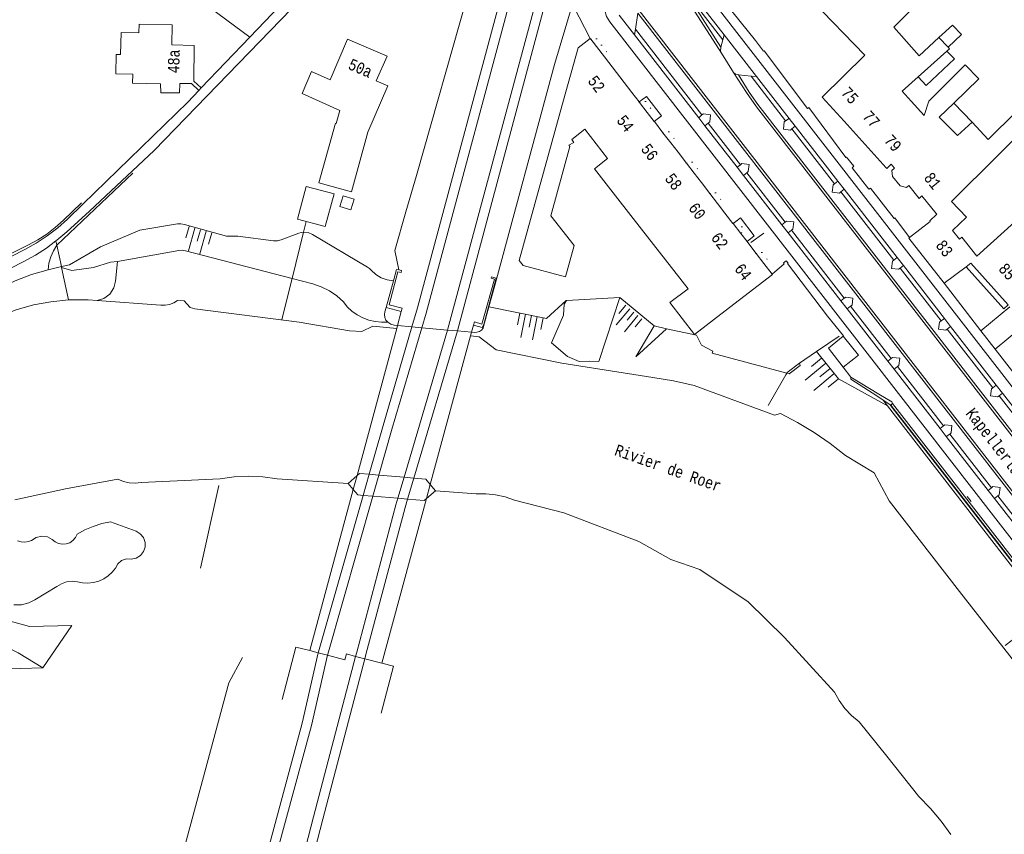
# Model space of a CAD drawing. Header units: metres. Extents: x 196790 to 198335, y 354523 to 356036.
# Tile 18 of 108: x 197150 to 197305, y 355228 to 355356. Entities that reach past the tile are written whole.
import ezdxf

# ---------------------------------------------------------------- set-up
doc = ezdxf.new("R2010")
doc.units = ezdxf.units.M
doc.linetypes.add('DGN Style 1', pattern=[1.160006, 0.00193, -1.158076])
doc.linetypes.add('DGN Style 2', pattern=[186.027128, 111.616277, -74.410851])
for name, color, linetype, lineweight in [('afdak', 252, 'DGN Style 2', 18), ('heg of haag', 252, 'Continuous', 18), ('hoofdgebouw', 252, 'Continuous', 18), ('huisnummer BAG', 252, 'Continuous', 18), ('insteek water', 252, 'Continuous', 18), ('kant asfaltverharding', 252, 'Continuous', 18), ('kant betonverharding', 252, 'Continuous', 18), ('kant klinkerverharding', 252, 'Continuous', 18), ('kant muur (extern)', 252, 'Continuous', 18), ('kant onverhard', 252, 'Continuous', 18), ('kant tegelverharding', 252, 'Continuous', 18), ('kant water', 252, 'Continuous', 18), ('kunstwerken', 252, 'Continuous', 18), ('overig WOZ', 252, 'DGN Style 1', 18), ('raster', 252, 'Continuous', 18), ('spoorrail', 252, 'Continuous', 18), ('straatnaam', 252, 'Continuous', 18), ('T22_erfafsluiter', 252, 'DGN Style 2', 18), ('taludlijn', 252, 'Continuous', 18), ('taludsymbool', 252, 'Continuous', 18), ('tuinhuis', 252, 'DGN Style 2', 18), ('vlakafsluiter grijs', 252, 'DGN Style 2', 18), ('vlakafsluiter groen', 252, 'DGN Style 2', 18), ('waternaam', 252, 'Continuous', 18)]:
    doc.layers.add(name, color=color, linetype=linetype, lineweight=lineweight)
doc.styles.add('Style-Courier New', font='cour.ttf')

# ---------------------------------------------------------------- blocks, each defined once
blk = doc.blocks.new('TA')
at = {"layer": 'taludsymbool', "linetype": 'Continuous', "lineweight": 0}
for p, q in [((-0.5, 0), (-0.5, -0.5)), ((-0.25, 0), (-0.25, -1)), ((0, 0), (0, -0.5)), ((0.25, 0), (0.25, -1)), ((0.5, 0), (0.5, -0.5))]:
    blk.add_line(p, q, dxfattribs=at)

msp = doc.modelspace()

# ---------------------------------------------------------------- linework, layer by layer
at = {"layer": 'afdak'}
msp.add_line((197300.052, 355340.171), (197297.179, 355343.173), dxfattribs=at)
at = {"layer": 'afdak', "flags": 128}
for points in [[(197296.274, 355351.956), (197298.377, 355353.964), (197296.969, 355355.472), (197294.835, 355353.498)], [(197291.574, 355347.29), (197292.816, 355345.966), (197297.258, 355350.133), (197296.1, 355351.367)], [(197299.127, 355317.395), (197305.053, 355310.783), (197305.731, 355311.39)]]:
    msp.add_lwpolyline(points, dxfattribs=at)
at = {"layer": 'heg of haag', "flags": 128}
msp.add_lwpolyline([(197159.827, 355327.451), (197156.955, 355324.687), (197155.7, 355323.569), (197154.359, 355322.547), (197152.944, 355321.631), (197151.467, 355320.828), (197138.952, 355314.632), (197137.569, 355313.665), (197128.295, 355309.32)], dxfattribs=at)
at = {"layer": 'hoofdgebouw'}
for p, q in [((197299.893, 355367.296), (197287.716, 355355.137)), ((197193.369, 355360.974), (197186.32, 355353.532)), ((197287.716, 355355.137), (197291.735, 355350.604)), ((197239.925, 355353.365), (197238.045, 355351.88)), ((197240.016, 355353.247), (197239.925, 355353.365)), ((197242.149, 355350.482), (197240.016, 355353.247)), ((197291.735, 355350.604), (197294.835, 355353.498)), ((197294.835, 355353.498), (197296.274, 355351.956)), ((197296.1, 355351.367), (197291.574, 355347.29)), ((197246.501, 355344.841), (197242.149, 355350.482)), ((197178.296, 355345.165), (197178.669, 355345.556)), ((197247.638, 355343.366), (197246.501, 355344.841)), ((197247.697, 355343.29), (197247.638, 355343.366)), ((197248.918, 355341.707), (197247.697, 355343.29)), ((197294.89, 355340.965), (197297.179, 355343.173)), ((197200.516, 355342.025), (197199.941, 355339.98)), ((197250.017, 355340.283), (197248.918, 355341.707)), ((197250.023, 355340.275), (197250.017, 355340.283)), ((197251.382, 355338.514), (197250.023, 355340.275)), ((197279.886, 355340.337), (197283.192, 355336.672)), ((197242.654, 355334.437), (197239.06, 355339.059)), ((197252.603, 355336.931), (197251.382, 355338.514)), ((197253.758, 355335.433), (197252.603, 355336.931)), ((197283.192, 355336.672), (197286.514, 355332.991)), ((197255.071, 355333.731), (197253.758, 355335.433)), ((197240.601, 355332.81), (197242.654, 355334.437)), ((197256.293, 355332.148), (197255.071, 355333.731)), ((197240.601, 355332.81), (197244.272, 355328.105)), ((197257.426, 355330.679), (197256.293, 355332.148)), ((197258.771, 355328.935), (197257.426, 355330.679)), ((197259.989, 355327.355), (197258.771, 355328.935)), ((197244.272, 355328.105), (197248.003, 355323.324)), ((197261.146, 355325.855), (197259.989, 355327.355)), ((197262.404, 355324.224), (197261.146, 355325.855)), ((197262.416, 355324.208), (197262.404, 355324.224)), ((197263.619, 355322.649), (197262.416, 355324.208)), ((197248.003, 355323.324), (197251.782, 355318.479)), ((197264.624, 355321.347), (197263.619, 355322.649)), ((197264.725, 355321.216), (197264.624, 355321.347)), ((197266.047, 355319.502), (197264.725, 355321.216)), ((197251.782, 355318.479), (197255.34, 355313.92)), ((197267.273, 355317.913), (197266.047, 355319.502)), ((197268.559, 355316.246), (197267.273, 355317.913)), ((197299.127, 355317.395), (197295.665, 355314.806)), ((197299.856, 355317.94), (197299.127, 355317.395)), ((197305.731, 355311.39), (197299.856, 355317.94))]:
    msp.add_line(p, q, dxfattribs=at)
at = {"layer": 'hoofdgebouw', "flags": 128}
for points in [[(197197.998, 355377.927), (197189.832, 355369.622), (197182.406, 355376.993), (197171.435, 355364.64), (197186.32, 355353.532)], [(197283.144, 355350.729), (197274.842, 355359.349), (197278.432, 355362.843)], [(197178.669, 355345.556), (197177.523, 355346.61), (197177.569, 355352.253), (197174.039, 355352.328), (197174.113, 355355.511), (197168.886, 355355.625), (197168.854, 355354.257), (197166.058, 355354.317), (197165.977, 355350.825), (197165.284, 355350.839), (197165.212, 355347.784), (197167.898, 355347.728), (197167.86, 355346.323), (197172.263, 355346.203), (197172.33, 355344.814), (197175.279, 355344.767), (197175.316, 355346.256), (197177.168, 355346.24), (197178.296, 355345.165)], [(197200.516, 355342.025), (197194.561, 355344.674), (197196.059, 355348.145), (197198.956, 355346.856), (197201.717, 355353.255), (197207.93, 355350.574), (197206.203, 355346.691)], [(197236.699, 355336.324), (197233.749, 355325.417), (197237.374, 355320.767), (197236.026, 355315.786), (197229.348, 355317.592), (197228.746, 355318.364), (197235.742, 355343.637), (197238.045, 355351.88)], [(197283.144, 355350.729), (197276.463, 355344.13), (197279.886, 355340.337)], [(197296.274, 355351.956), (197296.493, 355351.721), (197296.1, 355351.367)], [(197316.849, 355351.557), (197318.9, 355349.623), (197296.817, 355327.667)], [(197297.179, 355343.173), (197301.138, 355346.992), (197298.966, 355349.176), (197293.229, 355343.469), (197292.498, 355341.22), (197290.453, 355343.488)], [(197206.203, 355346.691), (197208.055, 355345.891), (197204.9, 355338.586)], [(197291.574, 355347.29), (197289.063, 355345.029), (197290.453, 355343.488)], [(197300.052, 355340.171), (197302.595, 355337.428), (197311.456, 355346.211)], [(197199.941, 355339.98), (197199.845, 355340.007), (197197.202, 355330.603), (197202.333, 355329.2), (197204.9, 355338.586)], [(197294.89, 355340.965), (197297.756, 355338.084), (197300.052, 355340.171)], [(197239.06, 355339.059), (197237.029, 355337.46), (197237.346, 355336.982), (197236.567, 355336.534), (197236.699, 355336.324)], [(197286.514, 355332.991), (197286.603, 355332.892), (197287.294, 355333.575)], [(197287.294, 355333.575), (197287.831, 355332.913), (197287.407, 355332.579), (197287.534, 355331.605), (197288.733, 355330.157), (197289.734, 355329.901), (197290.078, 355330.174), (197291.725, 355328.142), (197292.148, 355328.574), (197294.398, 355325.805)], [(197296.817, 355327.667), (197299.171, 355325.214), (197296.992, 355323.123), (197298.073, 355321.756), (197298.424, 355322.037), (197300.8, 355319.071)], [(197290.201, 355321.986), (197293.429, 355324.542), (197293.377, 355324.627), (197294.505, 355325.673), (197294.398, 355325.805)], [(197300.8, 355319.071), (197308.897, 355326.353), (197315.214, 355319.378)], [(197295.665, 355314.806), (197290.111, 355321.915), (197290.201, 355321.986)], [(197261.163, 355310.427), (197268.614, 355316.175), (197268.559, 355316.246)], [(197261.163, 355310.427), (197256.357, 355306.72), (197252.485, 355311.74), (197255.34, 355313.92)]]:
    msp.add_lwpolyline(points, dxfattribs=at)
at = {"layer": 'insteek water', "flags": 128}
for points in [[(197221.068, 355306.509), (197222.444, 355306.371), (197225.107, 355304.307), (197235.48, 355302.197), (197249.805, 355299.93), (197253.061, 355299.427), (197256.269, 355298.673), (197268.942, 355293.995), (197269.862, 355294.295), (197272.565, 355292.863), (197275.185, 355291.275), (197277.709, 355289.539), (197280.126, 355287.664), (197284.648, 355284.926), (197287.012, 355280.539), (197298.058, 355266.251), (197321.828, 355235.818)], [(197215.556, 355282.098), (197221.949, 355281.628), (197223.492, 355281.633), (197225.036, 355281.47), (197226.553, 355281.141), (197228.017, 355280.653), (197235.782, 355278.616), (197247.594, 355274.095), (197252.6, 355271.271), (197257.198, 355269.726), (197264.787, 355264.589), (197270.516, 355258.998), (197278.406, 355250.389), (197279.133, 355249.051), (197280.034, 355247.807), (197281.088, 355246.69), (197282.266, 355245.725), (197286.618, 355240.318), (197291.679, 355233.966), (197293.483, 355232.082), (197295.167, 355230.084), (197296.723, 355227.984)]]:
    msp.add_lwpolyline(points, dxfattribs=at)
at = {"layer": 'kant asfaltverharding'}
for p, q in [((197260.59, 355351.011), (197254.07, 355361.255)), ((197254.809, 355360.889), (197260.805, 355353.138)), ((197247.045, 355354.83), (197247.418, 355357.342)), ((197257.523, 355341.308), (197247.045, 355354.83)), ((197260.805, 355353.138), (197260.494, 355351.966)), ((197262.504, 355347.996), (197260.59, 355351.011)), ((197263.259, 355347.639), (197265.251, 355347.438)), ((197265.251, 355347.438), (197270.683, 355340.386)), ((197258.511, 355340.03), (197263.603, 355333.465)), ((197271.692, 355339.094), (197278.409, 355330.473)), ((197264.58, 355332.19), (197270.617, 355324.425)), ((197279.393, 355329.176), (197287.729, 355318.452)), ((197271.611, 355323.141), (197279.905, 355312.444)), ((197288.708, 355317.145), (197295.171, 355308.866)), ((197280.925, 355311.162), (197287.295, 355302.949)), ((197303.301, 355298.34), (197296.15, 355307.585)), ((197288.292, 355301.673), (197295.537, 355292.343)), ((197310.847, 355288.634), (197304.301, 355297.053)), ((197296.524, 355291.049), (197303.099, 355282.579)), ((197304.088, 355281.299), (197310.758, 355272.713))]:
    msp.add_line(p, q, dxfattribs=at)
at = {"layer": 'kant asfaltverharding', "flags": 128}
for points in [[(197247.262, 355358.206), (197344.321, 355233.163), (197344.724, 355232.614)], [(197262.504, 355347.996), (197264.508, 355344.843), (197266.084, 355342.605), (197346.795, 355238.622)], [(197257.523, 355341.308), (197257.746, 355341.481), (197258.884, 355341.333), (197258.735, 355340.22), (197258.511, 355340.03)], [(197270.683, 355340.386), (197270.464, 355340.204), (197270.332, 355339.075), (197271.464, 355338.925), (197271.692, 355339.094)], [(197263.603, 355333.465), (197263.821, 355333.647), (197264.95, 355333.506), (197264.815, 355332.382), (197264.58, 355332.19)], [(197278.409, 355330.473), (197278.185, 355330.286), (197278.03, 355329.133), (197279.173, 355329.003), (197279.393, 355329.176)], [(197270.617, 355324.425), (197270.84, 355324.6), (197271.969, 355324.451), (197271.829, 355323.33), (197271.611, 355323.141)], [(197287.729, 355318.452), (197287.498, 355318.267), (197287.357, 355317.143), (197288.483, 355316.992), (197288.708, 355317.145)], [(197279.905, 355312.444), (197280.147, 355312.618), (197281.291, 355312.461), (197281.149, 355311.34), (197280.925, 355311.162)], [(197296.15, 355307.585), (197295.928, 355307.41), (197294.783, 355307.561), (197294.935, 355308.684), (197295.171, 355308.866)], [(197287.295, 355302.949), (197287.512, 355303.121), (197288.662, 355302.97), (197288.502, 355301.833), (197288.292, 355301.673)], [(197304.301, 355297.053), (197304.073, 355296.878), (197302.925, 355297.078), (197303.093, 355298.165), (197303.301, 355298.34)], [(197295.537, 355292.343), (197295.771, 355292.503), (197296.874, 355292.376), (197296.758, 355291.22), (197296.524, 355291.049)], [(197303.099, 355282.579), (197303.333, 355282.769), (197304.47, 355282.601), (197304.315, 355281.474), (197304.088, 355281.299)]]:
    msp.add_lwpolyline(points, dxfattribs=at)
at = {"layer": 'kant betonverharding', "flags": 128}
msp.add_lwpolyline([(197336.343, 355232.988), (197336.06, 355232.776), (197287.236, 355295.596), (197287.537, 355295.83)], dxfattribs=at)
at = {"layer": 'kant klinkerverharding'}
for p, q in [((197260.494, 355351.966), (197254.809, 355360.889)), ((197343.885, 355233.031), (197247.418, 355357.342)), ((197246.89, 355353.905), (197247.045, 355354.83)), ((197261.01, 355353.945), (197260.805, 355353.138)), ((197266.102, 355347.385), (197265.251, 355347.438)), ((197257.004, 355340.877), (197257.523, 355341.308)), ((197258.511, 355340.03), (197257.993, 355339.602)), ((197271.236, 355340.771), (197270.683, 355340.386)), ((197272.207, 355339.519), (197271.692, 355339.094)), ((197263.069, 355333.063), (197263.603, 355333.465)), ((197264.58, 355332.19), (197264.06, 355331.787)), ((197278.929, 355330.859), (197278.409, 355330.473)), ((197279.393, 355329.176), (197279.911, 355329.594)), ((197270.1, 355324.006), (197270.617, 355324.425)), ((197271.611, 355323.141), (197271.084, 355322.738)), ((197288.265, 355318.831), (197287.729, 355318.452)), ((197288.708, 355317.145), (197289.242, 355317.573)), ((197279.905, 355312.444), (197279.392, 355312.035)), ((197280.925, 355311.162), (197280.383, 355310.759)), ((197295.171, 355308.866), (197295.689, 355309.266)), ((197296.677, 355307.993), (197296.15, 355307.585)), ((197301.443, 355307.301), (197303.678, 355304.42)), ((197303.678, 355304.42), (197307.995, 355308.008)), ((197287.295, 355302.949), (197286.767, 355302.534)), ((197287.759, 355301.256), (197288.292, 355301.673)), ((197303.301, 355298.34), (197303.855, 355298.745)), ((197304.839, 355297.478), (197304.301, 355297.053)), ((197295.537, 355292.343), (197295.011, 355291.914)), ((197295.986, 355290.658), (197296.524, 355291.049)), ((197303.099, 355282.579), (197302.573, 355282.172)), ((197303.556, 355280.906), (197304.088, 355281.299))]:
    msp.add_line(p, q, dxfattribs=at)
at = {"layer": 'kant klinkerverharding', "flags": 128}
for points in [[(197260.59, 355351.011), (197260.444, 355351.427), (197260.475, 355351.866), (197260.494, 355351.966)], [(197262.504, 355347.996), (197262.784, 355347.753), (197263.14, 355347.651), (197263.259, 355347.639)], [(197263.259, 355347.639), (197264.978, 355344.905), (197266.34, 355342.96), (197346.689, 355239.472)]]:
    msp.add_lwpolyline(points, dxfattribs=at)
at = {"layer": 'kant muur (extern)'}
msp.add_line((197251.944, 355307.634), (197250.009, 355308.062), dxfattribs=at)
at = {"layer": 'kant muur (extern)', "flags": 128}
for points in [[(197270.882, 355300.628), (197259.114, 355303.761), (197259.214, 355304.114), (197257.459, 355305.027), (197256.634, 355306.598), (197251.944, 355307.634)], [(197272.899, 355302.23), (197272.976, 355301.847), (197271.236, 355300.534), (197270.882, 355300.628)]]:
    msp.add_lwpolyline(points, dxfattribs=at)
at = {"layer": 'kant onverhard'}
msp.add_line((197153.718, 355254.237), (197158.297, 355260.878), dxfattribs=at)
at = {"layer": 'kant onverhard', "flags": 128}
for points in [[(197145.684, 355262.333), (197151.659, 355260.747), (197158.297, 355260.878)], [(197136.932, 355260.607), (197139.294, 355260.183), (197142.809, 355259.401), (197146.193, 355258.403), (197149.837, 355256.579), (197153.718, 355254.237)]]:
    msp.add_lwpolyline(points, dxfattribs=at)
at = {"layer": 'kant tegelverharding'}
for p, q in [((197354.11, 355236.917), (197254.74, 355364.977)), ((197261.01, 355353.945), (197255.438, 355361.125)), ((197239.925, 355353.365), (197237.304, 355358.435)), ((197246.89, 355353.905), (197244.49, 355356.997)), ((197257.004, 355340.877), (197246.89, 355353.905)), ((197266.102, 355347.385), (197261.01, 355353.945)), ((197186.32, 355353.532), (197178.669, 355345.556)), ((197271.236, 355340.771), (197266.102, 355347.385)), ((197257.993, 355339.602), (197257.004, 355340.877)), ((197272.207, 355339.519), (197271.236, 355340.771)), ((197263.069, 355333.063), (197257.993, 355339.602)), ((197278.929, 355330.859), (197272.207, 355339.519)), ((197264.06, 355331.787), (197263.069, 355333.063)), ((197270.1, 355324.006), (197264.06, 355331.787)), ((197279.911, 355329.594), (197278.929, 355330.859)), ((197288.265, 355318.831), (197279.911, 355329.594)), ((197262.416, 355324.208), (197263.053, 355324.69)), ((197271.084, 355322.738), (197270.1, 355324.006)), ((197279.392, 355312.035), (197271.084, 355322.738)), ((197289.242, 355317.573), (197288.265, 355318.831)), ((197295.689, 355309.266), (197289.242, 355317.573)), ((197301.443, 355307.301), (197295.665, 355314.806)), ((197280.383, 355310.759), (197279.392, 355312.035)), ((197286.767, 355302.534), (197280.383, 355310.759)), ((197305.991, 355311.1), (197301.443, 355307.301)), ((197296.677, 355307.993), (197295.689, 355309.266)), ((197303.855, 355298.745), (197296.677, 355307.993)), ((197287.759, 355301.256), (197286.767, 355302.534)), ((197279.742, 355301.585), (197280.949, 355299.977)), ((197295.011, 355291.914), (197287.759, 355301.256)), ((197304.839, 355297.478), (197303.855, 355298.745)), ((197311.405, 355289.017), (197304.839, 355297.478)), ((197287.399, 355296.113), (197287.537, 355295.83)), ((197287.537, 355295.83), (197336.343, 355232.988)), ((197295.986, 355290.658), (197295.011, 355291.914)), ((197302.573, 355282.172), (197295.986, 355290.658)), ((197303.556, 355280.906), (197302.573, 355282.172)), ((197310.236, 355272.301), (197303.556, 355280.906))]:
    msp.add_line(p, q, dxfattribs=at)
at = {"layer": 'kant tegelverharding', "flags": 128}
for points in [[(197290.201, 355321.986), (197287.883, 355325.086), (197287.765, 355325.019), (197284.039, 355329.789), (197283.81, 355329.634), (197281.187, 355332.984), (197281.439, 355333.213), (197280.303, 355334.672), (197280.185, 355334.584), (197274.347, 355342.485), (197274.122, 355342.324), (197267.329, 355351.385), (197267.231, 355351.329), (197265.955, 355353.017), (197259.831, 355360.672), (197257.038, 355364.261), (197259.762, 355367.083)], [(197351.32, 355216.473), (197346.25, 355223.021), (197337.369, 355234.416), (197243.012, 355355.967), (197242.503, 355356.81), (197242.203, 355357.748), (197242.06, 355358.479), (197241.6, 355359.917), (197240.817, 355361.208), (197237.815, 355365.062)], [(197194.523, 355359.777), (197171.254, 355335.716), (197161.105, 355326.162)], [(197178.296, 355345.165), (197176.578, 355343.315), (197160.061, 355327.241)], [(197247.638, 355343.366), (197248.794, 355344.219), (197251.13, 355341.161), (197250.017, 355340.283)], [(197160.061, 355327.241), (197157.637, 355324.913), (197156.087, 355323.528), (197154.435, 355322.257), (197152.695, 355321.111), (197150.88, 355320.098), (197130.953, 355309.904), (197127.499, 355308.36), (197113.079, 355302.804), (197111.645, 355302.588), (197111.007, 355302.62), (197110.35, 355302.776), (197109.712, 355303.065), (197109.131, 355303.482), (197108.644, 355304.006), (197108.277, 355304.603), (197108.04, 355305.235), (197107.928, 355305.864)], [(197155.807, 355321.461), (197155.941, 355321.56), (197157.501, 355322.887), (197161.105, 355326.162)], [(197263.053, 355324.69), (197263.572, 355325.082), (197265.762, 355322.252), (197264.624, 355321.347)], [(197111.368, 355300.39), (197111.785, 355300.421), (197112.724, 355300.675), (197127.642, 355306.723), (197129.569, 355307.465), (197131.424, 355308.372), (197150.772, 355318.238), (197152.565, 355319.228), (197154.292, 355320.338), (197155.807, 355321.461)], [(197268.559, 355316.246), (197270.468, 355317.879), (197270.374, 355318.017), (197270.763, 355318.341), (197271.082, 355317.944), (197271.01, 355317.903), (197277.296, 355309.603), (197279.798, 355306.505), (197279.767, 355306.48)], [(197279.767, 355306.48), (197282.144, 355303.445), (197279.742, 355301.585)], [(197303.678, 355304.42), (197306.982, 355300.15), (197313.199, 355292.056), (197316.31, 355288.091), (197319.465, 355284.035), (197322.581, 355279.99), (197322.446, 355279.867), (197328.808, 355271.645), (197329.028, 355271.816), (197337.212, 355261.237), (197337.127, 355261.166), (197340.672, 355256.79), (197343.11, 355253.699), (197342.993, 355253.602), (197343.343, 355253.162), (197343.435, 355253.225), (197355.732, 355237.418), (197355.648, 355237.342), (197355.992, 355236.882)], [(197280.949, 355299.977), (197285.363, 355297.333), (197287.399, 355296.113)]]:
    msp.add_lwpolyline(points, dxfattribs=at)
at = {"layer": 'kant water', "flags": 128}
for points in [[(197105.744, 355295.51), (197112.346, 355295.832), (197116.69, 355296.686), (197130.125, 355302.24), (197146.935, 355309.6), (197149.548, 355310.606), (197152.252, 355311.374), (197155.014, 355311.894), (197157.801, 355312.16)], [(197157.801, 355312.16), (197159.045, 355312.198), (197160.29, 355312.185), (197160.868, 355312.167), (197162.301, 355312.066)], [(197162.301, 355312.066), (197172.31, 355311.36), (197172.998, 355311.338), (197173.69, 355311.452), (197174.347, 355311.699), (197174.932, 355312.061), (197176.014, 355312.019), (197176.403, 355311.534), (197176.933, 355310.982), (197177.661, 355310.749), (197194.078, 355308.677), (197202.004, 355307.279), (197203.975, 355307.191), (197205.69, 355308.052), (197209.466, 355307.673)], [(197149.354, 355280.67), (197157.293, 355282.409), (197165.558, 355283.939), (197166.417, 355283.57), (197167.339, 355283.35), (197168.286, 355283.293), (197169.215, 355283.397), (197181.642, 355283.972), (197183.868, 355284.315), (197186.13, 355284.431), (197188.391, 355284.316), (197190.618, 355283.973), (197201.819, 355283.238)], [(197149.164, 355264.134), (197150.389, 355264.166), (197151.522, 355264.448), (197152.504, 355264.919), (197155.936, 355267.005), (197156.661, 355267.458), (197157.489, 355267.748), (197158.361, 355267.846), (197159.211, 355267.751), (197160.004, 355267.593), (197160.841, 355267.556), (197161.696, 355267.651), (197162.534, 355267.884), (197163.325, 355268.248), (197164.039, 355268.726), (197164.655, 355269.295), (197165.159, 355269.927), (197165.529, 355270.587), (197166.147, 355271.109), (197166.912, 355271.37), (197167.668, 355271.348), (197168.409, 355271.488), (197169.1, 355271.895), (197169.605, 355272.518), (197169.853, 355273.23), (197169.853, 355273.984), (197169.582, 355274.738), (197169.064, 355275.35), (197168.411, 355275.727), (197164.375, 355277.224), (197163.002, 355276.929), (197161.658, 355276.502), (197160.361, 355275.947), (197159.129, 355275.272), (197158.875, 355274.736), (197158.478, 355274.269), (197157.971, 355273.923), (197157.412, 355273.726), (197156.821, 355273.678), (197156.218, 355273.789), (197155.665, 355274.054), (197155.215, 355274.44), (197154.461, 355274.845), (197153.557, 355274.97), (197152.669, 355274.762), (197151.956, 355274.288), (197151.457, 355274.113), (197150.901, 355274.032), (197150.315, 355274.066), (197149.737, 355274.224)]]:
    msp.add_lwpolyline(points, dxfattribs=at)
at = {"layer": 'kunstwerken'}
for p, q in [((197208.934, 355315.159), (197207.822, 355310.99)), ((197207.822, 355310.99), (197210.183, 355310.328)), ((197210.183, 355310.328), (197209.59, 355308.133)), ((197223.907, 355311.103), (197223.152, 355308.279)), ((197209.466, 355307.673), (197203.207, 355284.497)), ((197209.59, 355308.133), (197209.466, 355307.673)), ((197211.862, 355307.929), (197209.59, 355308.133)), ((197213.405, 355307.791), (197211.862, 355307.929)), ((197217.472, 355307.426), (197213.405, 355307.791)), ((197219.02, 355307.288), (197217.472, 355307.426)), ((197221.225, 355307.09), (197219.02, 355307.288)), ((197221.522, 355308.191), (197221.225, 355307.09)), ((197221.068, 355306.509), (197214.74, 355283.085)), ((197221.225, 355307.09), (197221.068, 355306.509)), ((197203.207, 355284.497), (197201.819, 355283.238)), ((197203.207, 355284.497), (197202.613, 355282.297)), ((197206.645, 355284.573), (197205.122, 355284.702)), ((197210.63, 355284.238), (197206.645, 355284.573)), ((197212.16, 355284.109), (197210.63, 355284.238)), ((197201.819, 355283.238), (197202.613, 355282.297)), ((197214.74, 355283.085), (197214.142, 355280.871)), ((197215.556, 355282.098), (197214.74, 355283.085)), ((197202.613, 355282.297), (197195.76, 355256.923)), ((197205.696, 355281.252), (197204.173, 355281.382)), ((197209.65, 355280.917), (197205.696, 355281.252)), ((197214.142, 355280.871), (197207.135, 355254.936)), ((197211.177, 355280.787), (197209.65, 355280.917)), ((197214.142, 355280.871), (197215.556, 355282.098)), ((197195.76, 355256.923), (197197.094, 355256.572)), ((197197.094, 355256.572), (197198.546, 355256.189)), ((197202.994, 355256.028), (197204.444, 355255.646)), ((197204.444, 355255.646), (197207.135, 355254.936))]:
    msp.add_line(p, q, dxfattribs=at)
at = {"layer": 'kunstwerken', "flags": 128}
for points in [[(197210.183, 355310.328), (197210.303, 355310.848), (197208.253, 355311.412), (197209.626, 355316.608), (197210.152, 355316.493), (197210.213, 355316.791), (197209.79, 355316.896)], [(197209.79, 355316.896), (197209.421, 355316.987), (197208.934, 355315.159)], [(197221.522, 355308.191), (197221.703, 355308.714), (197222.869, 355308.339), (197224.829, 355315.457), (197224.33, 355315.578), (197224.39, 355315.827), (197225.109, 355315.604), (197223.907, 355311.103)], [(197207.822, 355310.99), (197207.577, 355310.288), (197207.526, 355309.857), (197207.589, 355309.413), (197207.766, 355309.001), (197208.034, 355308.66)], [(197208.034, 355308.66), (197208.513, 355308.329), (197209.075, 355308.179), (197209.59, 355308.133)], [(197221.225, 355307.09), (197221.71, 355307.047), (197222.097, 355307.066), (197222.479, 355307.196), (197222.809, 355307.429), (197223.051, 355307.731), (197223.152, 355308.279)], [(197223.152, 355308.279), (197222.89, 355307.8), (197221.522, 355308.191)], [(197205.122, 355284.702), (197203.576, 355284.832), (197203.207, 355284.497)], [(197214.74, 355283.085), (197214.023, 355283.952), (197212.16, 355284.109)], [(197204.173, 355281.382), (197203.323, 355281.454), (197202.613, 355282.297)], [(197214.142, 355280.871), (197213.789, 355280.565), (197211.177, 355280.787)], [(197191.406, 355249.252), (197193.58, 355257.498), (197195.76, 355256.923)], [(197198.546, 355256.189), (197201.314, 355255.46), (197201.563, 355256.405), (197202.994, 355256.028)], [(197207.135, 355254.936), (197208.956, 355254.456), (197207.008, 355247.063)]]:
    msp.add_lwpolyline(points, dxfattribs=at)
at = {"layer": 'overig WOZ', "flags": 128}
for points in [[(197240.016, 355353.247), (197240.596, 355353.707), (197242.746, 355350.948), (197242.149, 355350.482)], [(197247.697, 355343.29), (197248.31, 355343.776), (197249.547, 355342.204), (197248.918, 355341.707)], [(197251.382, 355338.514), (197252.017, 355339.01), (197253.241, 355337.431), (197252.603, 355336.931)], [(197255.071, 355333.731), (197255.72, 355334.225), (197256.932, 355332.633), (197256.293, 355332.148)], [(197258.771, 355328.935), (197259.386, 355329.419), (197260.605, 355327.83), (197259.989, 355327.355)], [(197262.404, 355324.224), (197263.028, 355324.723), (197263.053, 355324.69)], [(197263.053, 355324.69), (197264.25, 355323.14), (197263.619, 355322.649)], [(197266.047, 355319.502), (197266.681, 355319.992), (197267.9, 355318.4), (197267.273, 355317.913)]]:
    msp.add_lwpolyline(points, dxfattribs=at)
at = {"layer": 'raster'}
for p, q in [((197212.569, 355331.746), (197224.551, 355373.976)), ((197237.127, 355358.777), (197234.319, 355349.248)), ((197167.913, 355332.144), (197155.95, 355320.81)), ((197210.886, 355326.055), (197212.569, 355331.746)), ((197194.778, 355322.841), (197195.193, 355324.519)), ((197194.778, 355322.841), (197192.974, 355315.554)), ((197265.205, 355321.227), (197267.236, 355322.706)), ((197155.95, 355320.81), (197156.675, 355317.421)), ((197156.675, 355317.421), (197156.702, 355317.294)), ((197156.702, 355317.294), (197157.801, 355312.16)), ((197192.974, 355315.554), (197191.37, 355309.073)), ((197223.965, 355311.091), (197223.108, 355307.996)), ((197279.134, 355306.438), (197275.551, 355304.02)), ((197275.551, 355304.02), (197272.899, 355302.23)), ((197181.474, 355282.932), (197178.547, 355269.893)), ((197299.291, 355281.183), (197299.897, 355280.417)), ((197153.718, 355254.237), (197125.63, 355253.376))]:
    msp.add_line(p, q, dxfattribs=at)
at = {"layer": 'raster', "flags": 128}
for points in [[(197234.319, 355349.248), (197224.785, 355314.056), (197223.965, 355311.091)], [(197209.79, 355316.896), (197209.152, 355319.968), (197210.886, 355326.055)], [(197236.187, 355312.06), (197235.839, 355311.507), (197235.725, 355309.783), (197233.846, 355305.403), (197236.356, 355303.239), (197238.21, 355302.476), (197239.832, 355302.524), (197241.271, 355302.48), (197244.598, 355312.568)], [(197270.882, 355300.628), (197270.951, 355300.729), (197272.899, 355302.23)], [(197267.946, 355295.553), (197270.712, 355300.38), (197270.882, 355300.628)], [(197280.939, 355299.672), (197285.074, 355297.054), (197286.052, 355296.394)], [(197286.052, 355296.394), (197287.084, 355295.697), (197336.114, 355232.571)], [(197152.698, 355139.293), (197183.032, 355251.856), (197185.157, 355255.865)]]:
    msp.add_lwpolyline(points, dxfattribs=at)
at = {"layer": 'spoorrail'}
for p, q in [((197217.472, 355307.426), (197232.26, 355362.563)), ((197219.02, 355307.288), (197233.712, 355362.179)), ((197210.63, 355284.238), (197217.472, 355307.426)), ((197212.16, 355284.109), (197219.02, 355307.288)), ((197205.122, 355284.702), (197204.173, 355281.382)), ((197206.645, 355284.573), (197205.696, 355281.252)), ((197209.65, 355280.917), (197210.63, 355284.238)), ((197211.177, 355280.787), (197212.16, 355284.109))]:
    msp.add_line(p, q, dxfattribs=at)
at = {"layer": 'spoorrail', "flags": 128}
for points in [[(197211.862, 355307.929), (197212.742, 355310.939), (197228.015, 355367.884)], [(197213.405, 355307.791), (197214.084, 355310.104), (197229.473, 355367.486)], [(197205.122, 355284.702), (197207.206, 355291.996), (197211.862, 355307.929)], [(197206.645, 355284.573), (197208.647, 355291.58), (197213.405, 355307.791)], [(197197.094, 355256.572), (197197.132, 355256.738), (197204.173, 355281.382)], [(197198.546, 355256.189), (197198.586, 355256.365), (197205.696, 355281.252)], [(197202.994, 355256.028), (197203.167, 355256.69), (197209.344, 355279.879), (197209.65, 355280.917)], [(197211.177, 355280.787), (197210.788, 355279.474), (197204.617, 355256.307), (197204.444, 355255.646)], [(197165.99, 355138.766), (197170.972, 355158.188), (197177.697, 355183.132), (197189.197, 355225.614), (197194.566, 355245.476), (197197.094, 355256.572)], [(197167.438, 355138.372), (197172.423, 355157.806), (197179.145, 355182.741), (197190.645, 355225.222), (197196.022, 355245.114), (197198.546, 355256.189)], [(197171.322, 355137.314), (197174.303, 355148.273), (197176.87, 355157.496), (197182.117, 355176.908), (197189.007, 355202.235), (197196.372, 355230.746), (197202.994, 355256.028)], [(197204.444, 355255.646), (197197.824, 355230.368), (197190.457, 355201.851), (197183.564, 355176.516), (197178.315, 355157.094), (197175.749, 355147.875), (197172.77, 355136.92)]]:
    msp.add_lwpolyline(points, dxfattribs=at)
at = {"layer": 'T22_erfafsluiter'}
msp.add_line((197155.95, 355320.81), (197155.807, 355321.461), dxfattribs=at)
at = {"layer": 'taludlijn'}
for p, q in [((197154.56, 355316.926), (197156.675, 355317.421)), ((197244.598, 355312.568), (197236.187, 355312.06)), ((197244.598, 355312.568), (197250.009, 355308.062)), ((197223.907, 355311.103), (197223.965, 355311.091))]:
    msp.add_line(p, q, dxfattribs=at)
at = {"layer": 'taludlijn', "flags": 128}
for points in [[(197156.675, 355317.421), (197157.954, 355317.721), (197162.798, 355320.515), (197168.996, 355323.14), (197174.936, 355324.131), (197175.482, 355324.161), (197176.022, 355324.071), (197182.653, 355322.205), (197184.432, 355322.217), (197190.066, 355321.499), (197190.668, 355321.496), (197191.253, 355321.637), (197194.062, 355322.689), (197194.414, 355322.792), (197194.778, 355322.841)], [(197208.934, 355315.159), (197207.963, 355315.307), (197207.021, 355315.65), (197206.167, 355316.175), (197205.448, 355316.844), (197205.17, 355317.114), (197204.853, 355317.338), (197196.216, 355322.493), (197195.523, 355322.776), (197194.778, 355322.841)], [(197154.56, 355316.926), (197154.707, 355317.954), (197154.993, 355318.962), (197155.412, 355319.922), (197155.95, 355320.81)], [(197165.487, 355318.24), (197175.141, 355319.961), (197175.678, 355319.998), (197176.211, 355319.918), (197192.974, 355315.554)], [(197156.702, 355317.294), (197158.291, 355316.824), (197161.693, 355317.285), (197164.399, 355318.135), (197165.487, 355318.24)], [(197165.487, 355318.24), (197165.197, 355315.127), (197164.921, 355314.064), (197164.278, 355313.096), (197163.347, 355312.4), (197162.301, 355312.066)], [(197105.708, 355298.099), (197109.616, 355298.811), (197111.726, 355299.255), (197113.812, 355299.814), (197115.864, 355300.485), (197117.874, 355301.266), (197128.337, 355305.658), (197144.516, 355312.658), (197146.895, 355314.006), (197149.376, 355315.174), (197151.938, 355316.15), (197154.56, 355316.926)], [(197192.974, 355315.554), (197196.249, 355314.702), (197197.583, 355314.253), (197198.854, 355313.614), (197200.022, 355312.803), (197201.054, 355311.845), (197201.677, 355311.098), (197202.407, 355310.419), (197203.23, 355309.829), (197204.13, 355309.345), (197205.085, 355308.982), (197206.071, 355308.747), (197207.062, 355308.642), (197208.034, 355308.66)], [(197236.187, 355312.06), (197236.152, 355312.058), (197233.028, 355309.246), (197223.965, 355311.091)], [(197250.009, 355308.062), (197247.131, 355303.22), (197251.944, 355307.634)], [(197275.551, 355304.02), (197279.042, 355299.736), (197286.717, 355295.488)], [(197286.717, 355295.488), (197336.381, 355231.368), (197337.267, 355229.468)]]:
    msp.add_lwpolyline(points, dxfattribs=at)
at = {"layer": 'tuinhuis'}
for p, q in [((197200.498, 355326.902), (197201.037, 355328.58)), ((197201.037, 355328.58), (197202.747, 355328.029)), ((197202.747, 355328.029), (197202.208, 355326.352)), ((197202.208, 355326.352), (197200.498, 355326.902))]:
    msp.add_line(p, q, dxfattribs=at)
at = {"layer": 'tuinhuis', "flags": 128}
msp.add_lwpolyline([(197198.192, 355323.71), (197193.818, 355324.89), (197195.21, 355330.05), (197199.584, 355328.87), (197198.192, 355323.71)], dxfattribs=at)
at = {"layer": 'vlakafsluiter grijs'}
for q in [(197279.767, 355306.48), (197279.742, 355301.585)]:
    msp.add_line((197277.418, 355304.586), q, dxfattribs=at)
at = {"layer": 'vlakafsluiter groen'}
for p, q in [((197280.939, 355299.672), (197280.949, 355299.977)), ((197286.052, 355296.394), (197286.717, 355295.488))]:
    msp.add_line(p, q, dxfattribs=at)

# ---------------------------------------------------------------- block references
at = {"layer": 'taludsymbool'}
for p, xscale, yscale, zscale, rotation in [((197178.546, 355323.225), 3.695165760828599, 3.695165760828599, 3.695165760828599, 344.2824995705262), ((197246.794, 355310.252), 3.328703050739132, 3.328703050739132, 3.328703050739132, 320.216467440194), ((197230.674, 355309.726), 3.745451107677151, 3.745451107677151, 3.745451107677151, 348.4800619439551), ((197277.695, 355301.379), 4.187322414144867, 4.187322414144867, 4.187322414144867, 309.3500597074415), ((197313.39, 355261.312), 8.617638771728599, 8.617638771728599, 8.617638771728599, 307.7595245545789)]:
    msp.add_blockref('TA', p, dxfattribs=dict(at, xscale=xscale, yscale=yscale, zscale=zscale, rotation=rotation))

# ---------------------------------------------------------------- texts
at = {"layer": 'huisnummer BAG', "style": 'Style-Courier New', "width": 0.694444}
for s, rotation, p in [('48a', 88.62517, (197175.21, 355347.841)), ('50a', 336.66596, (197201.654, 355348.599)), ('52', 307.64892, (197239.43, 355346.626)), ('75', 312.08093, (197279.311, 355344.708)), ('54', 307.64892, (197243.977, 355340.398)), ('77', 312.08093, (197282.686, 355340.969)), ('79', 312.08093, (197286.091, 355337.195)), ('56', 307.64892, (197247.801, 355335.898)), ('58', 307.64892, (197251.569, 355331.237)), ('81', 309.03551, (197292.361, 355331.331)), ('60', 307.64892, (197255.293, 355326.608)), ('62', 307.64892, (197258.84, 355321.924)), ('83', 308.01566, (197294.222, 355320.718)), ('64', 307.64892, (197262.529, 355317.027)), ('85', 311.91906, (197304.094, 355316.962))]:
    msp.add_text(s, height=1.8, rotation=rotation, dxfattribs=at).set_placement(p)
at = {"layer": 'straatnaam', "style": 'Style-Courier New', "width": 0.694444}
msp.add_text('Kapellerlaan', height=1.8, rotation=307.72927, dxfattribs=at).set_placement((197298.958, 355294.261))
at = {"layer": 'waternaam', "style": 'Style-Courier New', "width": 0.694444}
msp.add_text('Rivier de Roer', height=1.8, rotation=340.42327, dxfattribs=at).set_placement((197243.621, 355287.773))

doc.saveas('drawing.dxf')
